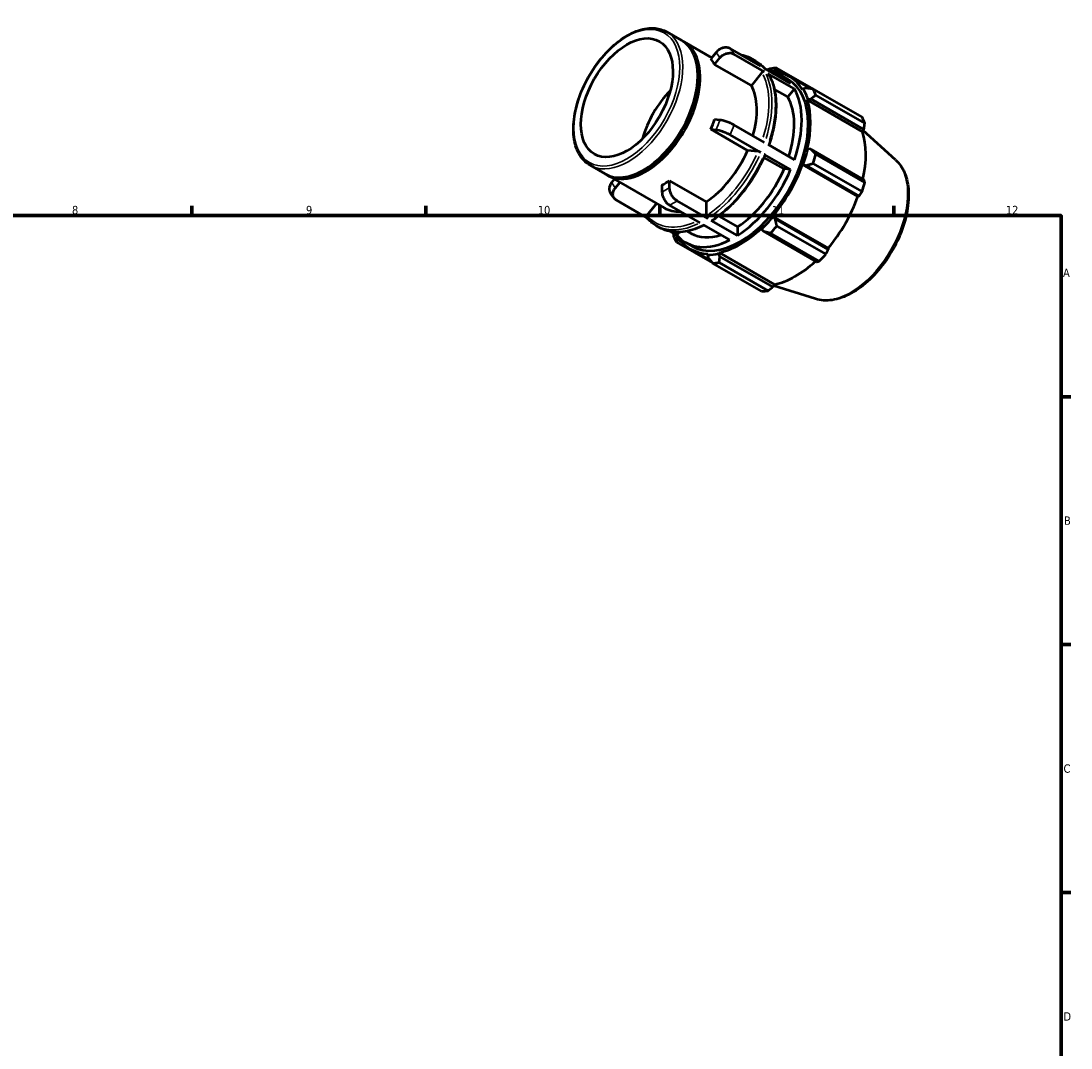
# Model space of a CAD drawing. Header units: millimetres. Extents: x 0 to 931, y 0 to 632.
# Tile 4 of 4: x 510 to 824, y 325 to 632. Entities that reach past the tile are written whole.
import ezdxf

# ---------------------------------------------------------------- set-up
doc = ezdxf.new("R2010")
doc.units = ezdxf.units.MM
for name, color, linetype, lineweight in [('Border (ISO)', 7, 'Continuous', 70), ('Visible (ISO)', 7, 'Continuous', 50), ('Visible Narrow (ISO)', 7, 'Continuous', 35)]:
    doc.layers.add(name, color=color, linetype=linetype, lineweight=lineweight)
doc.styles.add('Note Text (ISO)', font='tahoma.ttf')

# ---------------------------------------------------------------- blocks, each defined once
blk = doc.blocks.new('Borders Default Border')
at = {"layer": 'Border (ISO)'}
for p, q in [((560.67, 574), (560.67, 576.9)), ((630.75, 574), (630.75, 576.9)), ((700.83, 574), (700.83, 576.9)), ((770.92, 574), (770.92, 576.9)), ((821, 519.75), (823.9, 519.75)), ((821, 445.5), (823.9, 445.5)), ((821, 371.25), (823.9, 371.25))]:
    blk.add_line(p, q, dxfattribs=at)
at = {"layer": 'Border (ISO)', "flags": 128}
blk.add_lwpolyline([(20, 20), (20, 574), (821, 574), (821, 20), (20, 20)], dxfattribs=at)
at = {"layer": 'Border (ISO)', "color": 232, "true_color": 0xca0064, "char_height": 2.5, "attachment_point": 7, "style": 'Note Text (ISO)'}
for s, insert in [('8', (524.81, 574.34)), ('9', (594.88, 574.35)), ('10', (664.29, 574.35)), ('11', (734.37, 574.4)), ('12', (804.46, 574.4)), ('A', (821.59, 555.62)), ('B', (821.89, 481.37)), ('C', (821.73, 407.08)), ('D', (821.73, 332.88))]:
    blk.add_mtext(s, dxfattribs=dict(at, insert=insert))

msp = doc.modelspace()

# ---------------------------------------------------------------- linework, layer by layer
at = {"layer": 'Visible (ISO)'}
for p, q in [((702.931, 628.989), (707.428, 626.399)), ((708.135, 625.992), (716.401, 621.231)), ((717.698, 622.843), (716.127, 620.89)), ((731.104, 618.694), (721.923, 623.981)), ((717.258, 619.276), (718.829, 621.229)), ((732.235, 617.08), (723.055, 622.367)), ((728.432, 620.95), (729.467, 620.354)), ((728.248, 612.947), (717.258, 619.276)), ((731.39, 616.853), (728.248, 612.947)), ((740.025, 613.557), (732.138, 618.099)), ((741.157, 611.943), (733.269, 616.485)), ((734.638, 616.915), (734.743, 617.207)), ((734.743, 617.207), (735.404, 617.531)), ((735.404, 617.531), (736.985, 616.62)), ((750.559, 609.743), (735.916, 618.176)), ((712.222, 615.407), (712.222, 615.815)), ((737.354, 615.812), (739.294, 614.695)), ((739.773, 615.527), (745.89, 612.005)), ((739.194, 609.502), (735.132, 611.841)), ((741.157, 611.943), (739.194, 609.502)), ((743.788, 611.958), (743.587, 611.721)), ((744.642, 612.17), (743.788, 611.958)), ((746.752, 611.888), (761.395, 603.455)), ((762.213, 601.643), (747.57, 610.075)), ((744.991, 608.611), (745.207, 608.814)), ((744.991, 608.611), (761.568, 599.065)), ((745.207, 608.814), (746.091, 608.96)), ((746.091, 608.96), (761.969, 599.816)), ((718.829, 602.606), (717.258, 602.75)), ((732.235, 595.837), (723.055, 601.123)), ((716.127, 599.833), (717.698, 599.689)), ((727.117, 593.504), (716.127, 599.833)), ((731.104, 592.92), (721.923, 598.206)), ((761.969, 599.816), (761.568, 599.065)), ((771.443, 590.693), (761.78, 599.462)), ((741.157, 590.699), (733.269, 595.241)), ((730.259, 593.216), (727.117, 593.504)), ((738.062, 587.962), (732.038, 591.431)), ((740.025, 587.782), (732.138, 592.324)), ((745.207, 594.024), (744.991, 593.979)), ((746.091, 593.855), (745.207, 594.024)), ((761.969, 584.712), (746.091, 593.855)), ((747.57, 592.358), (762.213, 583.926)), ((679.935, 589.057), (684.432, 586.467)), ((743.587, 589.252), (743.788, 589.247)), ((743.587, 589.252), (760.164, 579.706)), ((743.788, 589.247), (744.642, 588.976)), ((744.642, 588.976), (760.52, 579.833)), ((761.395, 581.171), (746.752, 589.603)), ((685.139, 586.06), (702.11, 576.287)), ((687.173, 584.889), (686.405, 583.935)), ((696.345, 587.837), (695.993, 587.633)), ((740.025, 587.782), (738.062, 587.962)), ((687.537, 582.321), (688.833, 583.933)), ((701.486, 583.14), (701.486, 581.042)), ((703.749, 582.345), (703.749, 584.443)), ((703.749, 584.443), (714.739, 578.114)), ((696.953, 573.327), (687.837, 578.577)), ((760.52, 579.833), (760.164, 579.706)), ((699.824, 577.604), (696.957, 574.039)), ((712.929, 571.832), (703.749, 577.118)), ((715.192, 573.135), (706.011, 578.421)), ((714.739, 578.114), (714.739, 573.92)), ((724.113, 567.997), (716.226, 572.539)), ((718.486, 573.858), (724.113, 570.618)), ((734.743, 573.58), (734.638, 573.752)), ((734.638, 573.752), (751.215, 564.206)), ((735.404, 572.976), (734.743, 573.58)), ((751.282, 563.833), (735.404, 572.976)), ((699.688, 571.035), (700.722, 570.439)), ((705.938, 568.153), (704.078, 569.224)), ((709.062, 569.329), (710.207, 568.67)), ((721.851, 566.694), (713.963, 571.236)), ((724.113, 570.618), (724.113, 567.997)), ((731.249, 570.178), (731.317, 569.967)), ((731.317, 569.967), (731.906, 569.286)), ((731.906, 569.286), (747.784, 560.143)), ((735.916, 570.836), (750.559, 562.403)), ((705.806, 566.024), (716.574, 559.824)), ((706.656, 569.044), (705.938, 568.153)), ((706.055, 567.518), (706.256, 567.754)), ((706.106, 566.785), (706.055, 567.518)), ((707.643, 565.899), (706.106, 566.785)), ((748.584, 560.32), (733.941, 568.752)), ((708.61, 565.897), (710.549, 564.78)), ((710.07, 563.948), (716.047, 560.507)), ((718.525, 562.601), (718.593, 562.89)), ((718.593, 562.89), (735.171, 553.343)), ((751.215, 564.206), (751.282, 563.833)), ((715.205, 562.561), (715.1, 562.269)), ((715.1, 562.269), (715.344, 561.424)), ((731.285, 551.304), (716.642, 559.736)), ((718.842, 561.763), (718.525, 562.601)), ((718.617, 559.928), (733.26, 551.495)), ((734.72, 552.62), (718.842, 561.763)), ((735.171, 553.343), (734.72, 552.62)), ((747.446, 549.022), (734.954, 552.996))]:
    msp.add_line(p, q, dxfattribs=at)
msp.add_ellipse((690.98, 609.283), major_axis=(9.719, 16.878), ratio=0.5780931, dxfattribs=at)
for centre, major_axis, start_param, end_param in [((695.93, 606.433), (11.498, 19.966), 3.1415927, 6.2831853), ((696.637, 606.026), (11.498, 19.966), 3.1109566, 6.3138213), ((702.617, 602.582), (11.498, 19.966), 5.9499518, 6.0889526), ((724.921, 589.738), (15.011, 26.067), 0.3034989, 0.3574833), ((726.279, 588.956), (15.969, 27.731), 0.3435016, 0.4380292), ((722.982, 590.855), (14.372, 24.958), 6.0750364, 6.4913342), ((724.921, 589.738), (14.851, 25.79), 5.975819, 6.5866842), ((696.284, 606.229), (-11.248, -19.533), 0.787332, 2.3542606), ((724.921, 589.738), (14.372, 24.958), 3.1415927, 6.2831853), ((708.658, 599.103), (9.719, 16.878), 1.1335336, 2.008059), ((713.608, 596.253), (11.498, 19.966), 5.1106382, 5.9499518), ((722.982, 590.855), (14.372, 24.958), 5.0278388, 5.963868), ((724.921, 589.738), (15.011, 26.067), 5.8012861, 5.975819), ((726.279, 588.956), (15.969, 27.731), 5.8412887, 5.9358163), ((722.982, 590.855), (12.775, 22.185), 5.0689191, 5.9569114), ((724.921, 589.738), (14.851, 25.79), 5.1904208, 5.8012861), ((702.617, 602.582), (11.498, 19.966), 4.9027543, 5.041755), ((740.922, 580.524), (15.969, 27.731), 5.8412887, 5.9358163), ((741.499, 580.192), (-14.851, -25.79), 2.0656152, 2.6596934), ((713.608, 596.253), (-11.498, -19.966), 0.8529648, 1.7611616), ((724.921, 589.738), (-15.011, -26.067), 1.8742952, 2.0488282), ((726.279, 588.956), (15.969, 27.731), 5.0558906, 5.1504181), ((724.921, 589.738), (14.851, 25.79), 4.4050227, 5.0158879), ((722.982, 590.855), (-12.775, -22.185), 0.8460052, 1.7681212), ((722.982, 590.855), (-14.372, -24.958), 0.8390486, 1.7750778), ((702.617, 602.582), (11.498, 19.966), 3.8555567, 3.9945575), ((740.922, 580.524), (-15.969, -27.731), 1.9142979, 2.0088255), ((741.499, 580.192), (-14.851, -25.79), 1.26343, 1.8742952), ((713.608, 596.253), (-11.498, -19.966), 0, 0.3674877), ((724.921, 589.738), (-15.011, -26.067), 1.0888971, 1.26343), ((724.921, 589.738), (14.851, 25.79), 3.6196245, 4.2304897), ((726.279, 588.956), (15.969, 27.731), 4.2704924, 4.36502), ((726.279, 588.956), (-15.969, -27.731), 5.8412887, 5.9358163), ((724.921, 589.738), (-15.011, -26.067), 5.925702, 5.975819), ((722.982, 590.855), (-14.372, -24.958), 6.0750364, 7.0110656), ((724.921, 589.738), (-14.851, -25.79), 5.975819, 6.5866842), ((722.982, 590.855), (-12.775, -22.185), 0, 0.5736797), ((724.921, 589.738), (-15.011, -26.067), 0.3034989, 0.4780318), ((726.279, 588.956), (-15.969, -27.731), 0.3435016, 0.4380292), ((741.499, 580.192), (-14.851, -25.79), 0.4780318, 1.0719493), ((740.922, 580.524), (-15.969, -27.731), 1.1288997, 1.2234273), ((740.922, 580.524), (-15.969, -27.731), 0.3435016, 0.4380292)]:
    msp.add_ellipse(centre, major_axis=major_axis, ratio=0.5780931, start_param=start_param, end_param=end_param, dxfattribs=at)
for points, knots in [([(679.935, 589.057), (678.703, 589.766), (677.662, 590.802), (676.044, 593.43), (675.481, 595.039), (674.889, 598.688), (674.877, 600.741), (675.415, 605.057), (675.967, 607.32), (677.571, 611.821), (678.623, 614.059), (681.121, 618.289), (682.566, 620.281), (685.708, 623.823), (687.406, 625.372), (690.892, 627.87), (692.68, 628.818), (696.172, 629.995), (697.877, 630.228), (700.712, 629.955), (701.888, 629.589), (702.931, 628.989)], [3.9250571, 3.9250571, 3.9250571, 3.9250571, 4.2285095, 4.2285095, 4.5426239, 4.5426239, 4.8663289, 4.8663289, 5.1909144, 5.1909144, 5.5147155, 5.5147155, 5.8382068, 5.8382068, 6.1620857, 6.1620857, 6.4867387, 6.4867387, 6.8099267, 6.8099267, 7.0666498, 7.0666498, 7.0666498, 7.0666498]), ([(721.923, 623.981), (721.644, 624.142), (721.259, 624.26), (720.558, 624.327), (720.118, 624.287), (719.381, 624.089), (718.953, 623.895), (718.291, 623.462), (717.94, 623.145), (717.698, 622.843)], [0, 0, 0, 0, 0.11841402, 0.11841402, 0.23692182, 0.23692182, 0.3555579, 0.3555579, 0.47432778, 0.47432778, 0.47432778, 0.47432778]), ([(718.829, 621.229), (719.071, 621.53), (719.422, 621.848), (720.084, 622.281), (720.512, 622.474), (721.249, 622.673), (721.689, 622.713), (722.391, 622.646), (722.776, 622.527), (723.055, 622.367)], [-0.47432778, -0.47432778, -0.47432778, -0.47432778, -0.3555579, -0.3555579, -0.23692182, -0.23692182, -0.11841402, -0.11841402, 0, 0, 0, 0]), ([(725.077, 622.165), (725.421, 622.103), (725.76, 622.025), (726.918, 621.699), (727.702, 621.371), (728.432, 620.95)], [0.57941519, 0.57941519, 0.57941519, 0.57941519, 0.6379558, 0.6379558, 0.78346445, 0.78346445, 0.78346445, 0.78346445]), ([(729.467, 620.354), (729.676, 620.234), (729.88, 620.106), (730.281, 619.835), (730.476, 619.693), (730.858, 619.393), (731.044, 619.236), (731.406, 618.908), (731.582, 618.737), (731.906, 618.399), (732.056, 618.233), (732.202, 618.062)], [0.78346445, 0.78346445, 0.78346445, 0.78346445, 0.82508434, 0.82508434, 0.86670423, 0.86670423, 0.90832412, 0.90832412, 0.949944, 0.949944, 0.98751372, 0.98751372, 0.98751372, 0.98751372]), ([(732.235, 617.08), (732.179, 617.112), (732.102, 617.136), (731.962, 617.149), (731.874, 617.141), (731.726, 617.102), (731.641, 617.063), (731.509, 616.976), (731.438, 616.913), (731.39, 616.853)], [0, 0, 0, 0, 0.023683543, 0.023683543, 0.047385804, 0.047385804, 0.071111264, 0.071111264, 0.094856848, 0.094856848, 0.094856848, 0.094856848]), ([(733.419, 616.337), (733.417, 616.341), (733.415, 616.344), (733.38, 616.4), (733.325, 616.452), (733.269, 616.485)], [-0.025249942, -0.025249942, -0.025249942, -0.025249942, -0.023683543, -0.023683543, 0, 0, 0, 0]), ([(733.419, 616.337), (734.008, 615.328), (734.484, 614.2), (735.198, 611.747), (735.438, 610.423), (735.676, 607.622), (735.676, 606.146), (735.44, 603.091), (735.204, 601.512), (734.509, 598.324), (734.054, 596.716), (733.496, 595.11)], [1.10288799, 1.10288799, 1.10288799, 1.10288799, 1.28997217, 1.28997217, 1.47705635, 1.47705635, 1.66414054, 1.66414054, 1.85122472, 1.85122472, 2.03586733, 2.03586733, 2.03586733, 2.03586733]), ([(723.055, 601.123), (722.776, 601.284), (722.391, 601.478), (721.689, 601.793), (721.249, 601.968), (720.512, 602.227), (720.084, 602.356), (719.422, 602.52), (719.071, 602.584), (718.829, 602.606)], [0, 0, 0, 0, 0.11841402, 0.11841402, 0.23692182, 0.23692182, 0.3555579, 0.3555579, 0.47432778, 0.47432778, 0.47432778, 0.47432778]), ([(717.698, 599.689), (717.94, 599.667), (718.291, 599.603), (718.953, 599.439), (719.381, 599.309), (720.118, 599.051), (720.558, 598.875), (721.259, 598.561), (721.644, 598.367), (721.923, 598.206)], [-0.47432778, -0.47432778, -0.47432778, -0.47432778, -0.3555579, -0.3555579, -0.23692182, -0.23692182, -0.11841402, -0.11841402, 0, 0, 0, 0]), ([(732.342, 592.128), (731.653, 590.514), (730.865, 588.918), (729.12, 585.819), (728.163, 584.315), (726.111, 581.45), (725.016, 580.088), (722.725, 577.555), (721.53, 576.383), (719.078, 574.268), (717.821, 573.325), (716.554, 572.513)], [2.15049576, 2.15049576, 2.15049576, 2.15049576, 2.33752098, 2.33752098, 2.5245462, 2.5245462, 2.71157142, 2.71157142, 2.89859663, 2.89859663, 3.08562185, 3.08562185, 3.08562185, 3.08562185]), ([(731.104, 592.92), (731.048, 592.952), (730.971, 592.991), (730.831, 593.054), (730.743, 593.089), (730.595, 593.14), (730.509, 593.166), (730.377, 593.199), (730.307, 593.212), (730.259, 593.216)], [0, 0, 0, 0, 0.023683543, 0.023683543, 0.047385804, 0.047385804, 0.071111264, 0.071111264, 0.094856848, 0.094856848, 0.094856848, 0.094856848]), ([(732.342, 592.128), (732.345, 592.135), (732.345, 592.142), (732.338, 592.17), (732.314, 592.199), (732.248, 592.255), (732.194, 592.292), (732.138, 592.324)], [-0.05707524, -0.05707524, -0.05707524, -0.05707524, -0.047385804, -0.047385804, -0.023683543, -0.023683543, 0, 0, 0, 0]), ([(771.443, 590.693), (772.581, 589.66), (773.482, 588.334), (774.824, 585.147), (775.22, 583.244), (775.433, 579.054), (775.224, 576.751), (774.221, 572.035), (773.426, 569.623), (771.343, 564.932), (770.057, 562.653), (767.119, 558.442), (765.468, 556.51), (761.944, 553.178), (760.072, 551.781), (756.268, 549.682), (754.335, 548.98), (750.708, 548.43), (749.002, 548.527), (747.446, 549.022)], [0.9087145, 0.9087145, 0.9087145, 0.9087145, 1.1973073, 1.1973073, 1.513595, 1.513595, 1.8442104, 1.8442104, 2.1746148, 2.1746148, 2.5033981, 2.5033981, 2.8321004, 2.8321004, 3.1623124, 3.1623124, 3.4932442, 3.4932442, 3.799807, 3.799807, 3.799807, 3.799807]), ([(686.405, 583.935), (686.163, 583.633), (685.943, 583.241), (685.709, 582.561), (685.654, 582.153), (685.705, 581.522), (685.808, 581.187), (685.956, 580.93)], [-0.47432778, -0.47432778, -0.47432778, -0.47432778, -0.3555579, -0.3555579, -0.23692182, -0.23692182, -0.12640083, -0.12640083, -0.12640083, -0.12640083]), ([(687.837, 578.577), (687.557, 578.738), (687.286, 578.997), (686.955, 579.525), (686.838, 579.886), (686.785, 580.539), (686.841, 580.947), (687.074, 581.627), (687.294, 582.019), (687.537, 582.321)], [0, 0, 0, 0, 0.11841402, 0.11841402, 0.23692182, 0.23692182, 0.3555579, 0.3555579, 0.47432778, 0.47432778, 0.47432778, 0.47432778]), ([(706.011, 578.421), (705.732, 578.582), (705.404, 578.847), (704.888, 579.391), (704.609, 579.767), (704.214, 580.452), (704.028, 580.882), (703.814, 581.603), (703.749, 582.022), (703.749, 582.345)], [0, 0, 0, 0, 0.11841402, 0.11841402, 0.23692182, 0.23692182, 0.3555579, 0.3555579, 0.47432778, 0.47432778, 0.47432778, 0.47432778]), ([(685.956, 580.929), (686.034, 580.795), (686.115, 580.663), (686.279, 580.4), (686.364, 580.271), (686.536, 580.015), (686.625, 579.889), (686.806, 579.64), (686.898, 579.517), (687.087, 579.275), (687.184, 579.156), (687.282, 579.039)], [2.03827427, 2.03827427, 2.03827427, 2.03827427, 2.06066485, 2.06066485, 2.08305542, 2.08305542, 2.105446, 2.105446, 2.12783658, 2.12783658, 2.15022715, 2.15022715, 2.15022715, 2.15022715]), ([(701.486, 581.042), (701.486, 580.718), (701.551, 580.3), (701.765, 579.579), (701.952, 579.149), (702.347, 578.464), (702.625, 578.088), (703.141, 577.544), (703.469, 577.279), (703.749, 577.118)], [-0.47432778, -0.47432778, -0.47432778, -0.47432778, -0.3555579, -0.3555579, -0.23692182, -0.23692182, -0.11841402, -0.11841402, 0, 0, 0, 0]), ([(696.957, 574.039), (696.908, 573.979), (696.864, 573.9), (696.818, 573.764), (696.807, 573.683), (696.817, 573.552), (696.841, 573.48), (696.883, 573.412), (696.894, 573.397), (696.906, 573.383)], [-0.094856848, -0.094856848, -0.094856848, -0.094856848, -0.071111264, -0.071111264, -0.047385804, -0.047385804, -0.023683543, -0.023683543, -0.017000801, -0.017000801, -0.017000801, -0.017000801]), ([(699.688, 571.035), (699.479, 571.155), (699.274, 571.283), (698.874, 571.554), (698.679, 571.696), (698.297, 571.996), (698.111, 572.153), (697.749, 572.481), (697.573, 572.652), (697.232, 573.007), (697.066, 573.192), (696.906, 573.383)], [3.92505711, 3.92505711, 3.92505711, 3.92505711, 3.966677, 3.966677, 4.00829688, 4.00829688, 4.04991677, 4.04991677, 4.09153666, 4.09153666, 4.13315655, 4.13315655, 4.13315655, 4.13315655]), ([(714.739, 573.92), (714.739, 573.855), (714.752, 573.771), (714.795, 573.627), (714.832, 573.541), (714.911, 573.404), (714.967, 573.329), (715.07, 573.22), (715.136, 573.167), (715.192, 573.135)], [-0.094856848, -0.094856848, -0.094856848, -0.094856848, -0.071111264, -0.071111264, -0.047385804, -0.047385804, -0.023683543, -0.023683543, 0, 0, 0, 0]), ([(716.226, 572.539), (716.282, 572.507), (716.348, 572.484), (716.451, 572.474), (716.506, 572.485), (716.549, 572.51), (716.551, 572.512), (716.554, 572.513)], [0, 0, 0, 0, 0.023683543, 0.023683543, 0.047385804, 0.047385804, 0.048965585, 0.048965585, 0.048965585, 0.048965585]), ([(714.142, 571.133), (713.196, 570.657), (712.252, 570.258), (710.339, 569.608), (709.371, 569.365), (707.477, 569.066), (706.549, 569.01), (704.755, 569.089), (703.888, 569.225), (702.237, 569.69), (701.453, 570.018), (700.722, 570.439)], [3.20393654, 3.20393654, 3.20393654, 3.20393654, 3.34302247, 3.34302247, 3.48853113, 3.48853113, 3.63403979, 3.63403979, 3.77954845, 3.77954845, 3.92505711, 3.92505711, 3.92505711, 3.92505711])]:
    msp.add_open_spline(points, degree=3, knots=knots, dxfattribs=at)
for points, weights in [([(733.941, 617.984), (733.454, 617.798), (732.98, 617.614)], [1.01330564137, 1.01156459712, 1.00964814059]), ([(735.404, 617.531), (735.646, 617.852), (735.916, 618.176)], [1.00502803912, 1.0095705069, 1.01330564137]), ([(746.752, 611.888), (745.666, 612.037), (744.642, 612.17)], [1.01330564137, 1.0095705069, 1.00502803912]), ([(746.091, 608.96), (746.806, 609.511), (747.57, 610.075)], [1.00502803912, 1.0095705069, 1.01330564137]), ([(750.597, 609.673), (750.578, 609.708), (750.559, 609.743)], [1.00013052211, 1.00006629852, 1]), ([(761.969, 599.816), (762.091, 600.709), (762.213, 601.643)], [1.00181398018, 1.00131536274, 1]), ([(747.57, 592.358), (746.806, 593.127), (746.091, 593.855)], [1.01330564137, 1.0095705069, 1.00502803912]), ([(744.642, 588.976), (745.666, 589.288), (746.752, 589.603)], [1.00502803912, 1.0095705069, 1.01330564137]), ([(762.213, 583.926), (762.091, 584.325), (761.969, 584.712)], [1, 1.00131536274, 1.00181398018]), ([(760.52, 579.833), (760.951, 580.486), (761.395, 581.171)], [1.00181398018, 1.00131536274, 1]), ([(735.916, 570.836), (735.646, 571.933), (735.404, 572.976)], [1.01330564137, 1.0095705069, 1.00502803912]), ([(731.906, 569.286), (732.894, 569.03), (733.941, 568.752)], [1.00502803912, 1.0095705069, 1.01330564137]), ([(704.839, 568.786), (704.911, 568.317), (704.988, 567.837)], [1.00990609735, 1.01168213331, 1.01330564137]), ([(705.806, 566.024), (705.95, 566.417), (706.106, 566.785)], [1.01330564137, 1.0095705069, 1.00502803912]), ([(750.559, 562.403), (750.931, 563.131), (751.282, 563.833)], [1, 1.00131536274, 1.00181398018]), ([(715.344, 561.424), (715.971, 560.602), (716.642, 559.736)], [1.00502803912, 1.0095705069, 1.01330564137]), ([(718.617, 559.928), (718.723, 560.869), (718.842, 561.763)], [1.01330564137, 1.0095705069, 1.00502803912]), ([(747.784, 560.143), (748.179, 560.228), (748.584, 560.32)], [1.00181398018, 1.00131536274, 1]), ([(733.26, 551.495), (734.008, 552.067), (734.72, 552.62)], [1, 1.00131536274, 1.00181398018])]:
    msp.add_rational_spline(points, weights, degree=2, dxfattribs=at)
at = {"layer": 'Visible Narrow (ISO)'}
msp.add_ellipse((690.98, 609.283), major_axis=(11.178, 19.411), ratio=0.5780931, dxfattribs=at)
for centre, major_axis, start_param, end_param in [((691.433, 609.023), (-11.498, -19.966), 0.1570796, 2.984513), ((702.617, 602.582), (12.775, 22.185), 5.9631655, 6.0757389), ((704.88, 601.279), (14.372, 24.958), 5.9694265, 6.069478), ((714.06, 595.992), (14.372, 24.958), 6.0854438, 6.2727779), ((715.095, 595.397), (14.372, 24.958), 6.0854438, 6.2727779), ((714.06, 595.992), (14.372, 24.958), 5.0746403, 5.9170666), ((713.608, 596.253), (14.053, 24.403), 5.0816318, 5.9162365), ((715.095, 595.397), (14.372, 24.958), 5.0746403, 5.9170666), ((702.617, 602.582), (-12.775, -22.185), 1.7743753, 1.8869487), ((704.88, 601.279), (14.372, 24.958), 4.9222289, 5.0222804), ((713.608, 596.253), (-14.053, -24.403), 0.8869883, 1.7271382), ((714.06, 595.992), (14.372, 24.958), 4.0274427, 4.869869), ((715.095, 595.397), (-14.372, -24.958), 0.8858501, 1.7282764), ((757.928, 570.731), (12.093, 21), 3.4113974, 6.0133806), ((702.617, 602.582), (-12.775, -22.185), 5.9631655, 6.0757389), ((702.617, 602.582), (-12.775, -22.185), 0.7271778, 0.8397511), ((704.88, 601.279), (14.372, 24.958), 3.8750314, 3.9750829), ((713.608, 596.253), (-14.053, -24.403), 6.1217451, 6.9397382), ((714.06, 595.992), (-14.372, -24.958), 0.036394, 0.6914863), ((715.095, 595.397), (-14.372, -24.958), 0.036394, 0.6914863)]:
    msp.add_ellipse(centre, major_axis=major_axis, ratio=0.5780931, start_param=start_param, end_param=end_param, dxfattribs=at)

# ---------------------------------------------------------------- block references
msp.add_blockref('Borders Default Border', (0, 0))

doc.saveas('drawing.dxf')
